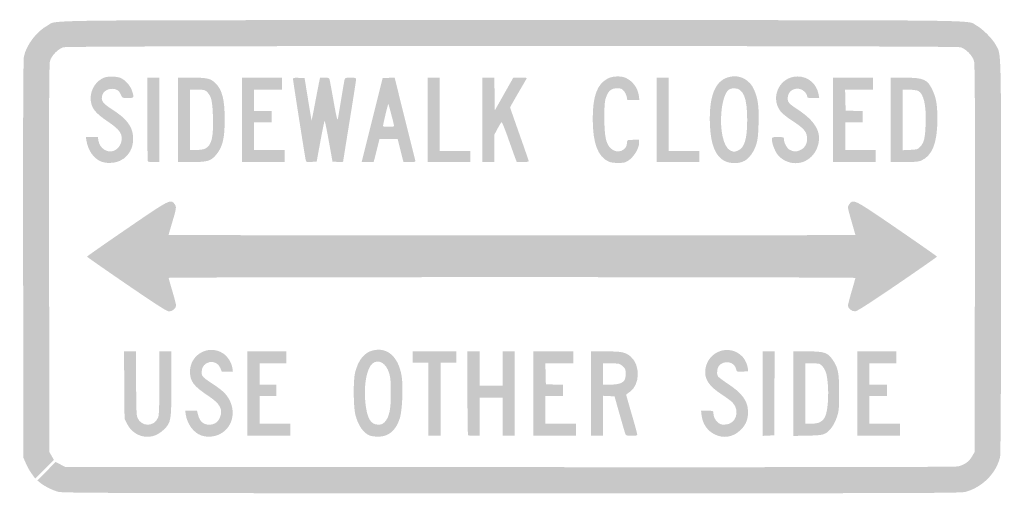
# Model space of a CAD drawing. Header units: inches. Extents: x -12.1 to 12.1, y -5.8 to 5.8.
import ezdxf

# ---------------------------------------------------------------- set-up
doc = ezdxf.new("R2010")
doc.units = ezdxf.units.IN
doc.header["$MEASUREMENT"] = 0

msp = doc.modelspace()

# ---------------------------------------------------------------- hatches: boundary and pattern name
h = msp.add_hatch(color=7)
edge = h.paths.add_edge_path()
edge.add_spline(control_points=[(-11.132, -5.77), (-11.269, -5.734), (-11.475, -5.63), (-11.579, -5.546)], knot_values=[0, 0, 0, 0, 1, 1, 1, 1], degree=3, periodic=0)
edge.add_line((-11.579, -5.546), (-11.647, -5.49))
edge.add_line((-11.647, -5.49), (-11.422, -5.264))
edge.add_line((-11.422, -5.264), (-11.198, -5.037))
edge.add_line((-11.198, -5.037), (-11.082, -5.097))
edge.add_line((-11.082, -5.097), (-10.966, -5.157))
edge.add_line((-10.966, -5.157), (-0.069, -5.164))
edge.add_spline(control_points=[(-0.069, -5.164), (7.509, -5.168), (10.862, -5.162), (10.941, -5.146), (11.096, -5.113), (11.211, -5.032), (11.287, -4.902)], knot_values=[0, 0, 0, 0, 1, 1, 1, 2, 2, 2, 2], degree=3, periodic=0)
edge.add_line((11.287, -4.902), (11.351, -4.793))
edge.add_line((11.351, -4.793), (11.358, -0.046))
edge.add_spline(control_points=[(11.358, -0.046), (11.363, 3.663), (11.358, 4.724), (11.336, 4.804), (11.3, 4.936), (11.137, 5.102), (11.007, 5.141), (10.87, 5.182), (-10.87, 5.182), (-11.007, 5.141), (-11.137, 5.102), (-11.3, 4.936), (-11.336, 4.804), (-11.358, 4.724), (-11.363, 3.663), (-11.358, -0.046)], knot_values=[0, 0, 0, 0, 1, 1, 1, 2, 2, 2, 3, 3, 3, 4, 4, 4, 5, 5, 5, 5], degree=3, periodic=0)
edge.add_line((-11.358, -0.046), (-11.351, -4.793))
edge.add_line((-11.351, -4.793), (-11.295, -4.891))
edge.add_line((-11.295, -4.891), (-11.239, -4.988))
edge.add_line((-11.239, -4.988), (-11.468, -5.217))
edge.add_line((-11.468, -5.217), (-11.697, -5.446))
edge.add_line((-11.697, -5.446), (-11.781, -5.331))
edge.add_spline(control_points=[(-11.781, -5.331), (-11.828, -5.268), (-11.893, -5.152), (-11.927, -5.073)], knot_values=[0, 0, 0, 0, 1, 1, 1, 1], degree=3, periodic=0)
edge.add_line((-11.927, -5.073), (-11.989, -4.93))
edge.add_line((-11.989, -4.93), (-11.995, -0.068))
edge.add_spline(control_points=[(-11.995, -0.068), (-11.999, 3.345), (-11.993, 4.829), (-11.976, 4.912), (-11.917, 5.197), (-11.661, 5.534), (-11.395, 5.675), (-11.128, 5.817), (-12.079, 5.806), (0, 5.806), (12.079, 5.806), (11.128, 5.817), (11.395, 5.675), (11.543, 5.596), (11.79, 5.35), (11.869, 5.201), (12.009, 4.939), (12, 5.275), (11.999, 0.001), (11.999, -3.24), (11.991, -4.849), (11.975, -4.918), (11.884, -5.313), (11.533, -5.665), (11.122, -5.772), (11.003, -5.803), (9.796, -5.806), (-0.01, -5.805), (-9.54, -5.804), (-11.026, -5.799), (-11.132, -5.77)], knot_values=[0, 0, 0, 0, 1, 1, 1, 2, 2, 2, 3, 3, 3, 4, 4, 4, 5, 5, 5, 6, 6, 6, 7, 7, 7, 8, 8, 8, 9, 9, 9, 10, 10, 10, 10], degree=3, periodic=0)
h = msp.add_hatch(color=7)
edge = h.paths.add_edge_path()
edge.add_spline(control_points=[(-10.099, 2.343), (-10.272, 2.423), (-10.404, 2.616), (-10.44, 2.841)], knot_values=[0, 0, 0, 0, 1, 1, 1, 1], degree=3, periodic=0)
edge.add_line((-10.44, 2.841), (-10.456, 2.937))
edge.add_line((-10.456, 2.937), (-10.309, 2.937))
edge.add_line((-10.309, 2.937), (-10.161, 2.937))
edge.add_line((-10.161, 2.937), (-10.147, 2.848))
edge.add_spline(control_points=[(-10.147, 2.848), (-10.118, 2.665), (-9.94, 2.543), (-9.78, 2.596), (-9.636, 2.643), (-9.542, 2.83), (-9.586, 2.982), (-9.616, 3.086), (-9.698, 3.168), (-9.928, 3.325), (-10.249, 3.543), (-10.338, 3.667), (-10.338, 3.9), (-10.338, 4.114), (-10.198, 4.322), (-10.003, 4.397), (-9.911, 4.432), (-9.7, 4.428), (-9.606, 4.388), (-9.493, 4.341), (-9.368, 4.204), (-9.326, 4.081), (-9.265, 3.903), (-9.27, 3.894), (-9.428, 3.894), (-9.556, 3.894), (-9.566, 3.898), (-9.588, 3.956), (-9.633, 4.073), (-9.698, 4.121), (-9.812, 4.121), (-9.96, 4.12), (-10.065, 4.024), (-10.065, 3.889), (-10.065, 3.804), (-10.005, 3.74), (-9.8, 3.608), (-9.455, 3.385), (-9.316, 3.204), (-9.296, 2.947), (-9.267, 2.582), (-9.517, 2.3), (-9.871, 2.301), (-9.956, 2.301), (-10.042, 2.317), (-10.099, 2.343)], knot_values=[0, 0, 0, 0, 1, 1, 1, 2, 2, 2, 3, 3, 3, 4, 4, 4, 5, 5, 5, 6, 6, 6, 7, 7, 7, 8, 8, 8, 9, 9, 9, 10, 10, 10, 11, 11, 11, 12, 12, 12, 13, 13, 13, 14, 14, 14, 15, 15, 15, 15], degree=3, periodic=0)
h = msp.add_hatch(color=7)
edge = h.paths.add_edge_path()
edge.add_spline(control_points=[(-8.934, 2.338), (-8.942, 2.346), (-8.949, 2.812), (-8.949, 3.374)], knot_values=[0, 0, 0, 0, 1, 1, 1, 1], degree=3, periodic=0)
edge.add_line((-8.949, 3.374), (-8.949, 4.395))
edge.add_line((-8.949, 4.395), (-8.801, 4.395))
edge.add_line((-8.801, 4.395), (-8.653, 4.395))
edge.add_line((-8.653, 4.395), (-8.653, 3.359))
edge.add_line((-8.653, 3.359), (-8.653, 2.323))
edge.add_line((-8.653, 2.323), (-8.786, 2.323))
edge.add_spline(control_points=[(-8.786, 2.323), (-8.859, 2.323), (-8.925, 2.329), (-8.934, 2.338)], knot_values=[0, 0, 0, 0, 1, 1, 1, 1], degree=3, periodic=0)
h = msp.add_hatch(color=7)
edge = h.paths.add_edge_path()
edge.add_line((-8.197, 3.359), (-8.197, 4.395))
edge.add_line((-8.197, 4.395), (-7.855, 4.395))
edge.add_spline(control_points=[(-7.855, 4.395), (-7.482, 4.395), (-7.398, 4.375), (-7.279, 4.263), (-7.114, 4.106), (-7.05, 3.862), (-7.049, 3.381), (-7.047, 2.904), (-7.102, 2.681), (-7.267, 2.493), (-7.395, 2.347), (-7.477, 2.324), (-7.861, 2.323)], knot_values=[0, 0, 0, 0, 1, 1, 1, 2, 2, 2, 3, 3, 3, 4, 4, 4, 4], degree=3, periodic=0)
edge.add_line((-7.861, 2.323), (-8.197, 2.323))
edge.add_line((-8.197, 2.323), (-8.197, 3.359))
edge = h.paths.add_edge_path(flags=0)
edge.add_spline(control_points=[(-7.528, 2.653), (-7.371, 2.728), (-7.321, 2.935), (-7.338, 3.443), (-7.351, 3.821), (-7.376, 3.931), (-7.471, 4.033), (-7.529, 4.095), (-7.543, 4.099), (-7.717, 4.099)], knot_values=[0, 0, 0, 0, 1, 1, 1, 2, 2, 2, 3, 3, 3, 3], degree=3, periodic=0)
edge.add_line((-7.717, 4.099), (-7.901, 4.099))
edge.add_line((-7.901, 4.099), (-7.901, 3.359))
edge.add_line((-7.901, 3.359), (-7.901, 2.619))
edge.add_line((-7.901, 2.619), (-7.751, 2.619))
edge.add_spline(control_points=[(-7.751, 2.619), (-7.664, 2.619), (-7.57, 2.633), (-7.528, 2.653)], knot_values=[0, 0, 0, 0, 1, 1, 1, 1], degree=3, periodic=0)
for points in [[(-6.626, 3.359), (-6.626, 4.395), (-6.137, 4.395), (-5.647, 4.395), (-5.647, 4.247), (-5.647, 4.099), (-5.989, 4.099), (-6.33, 4.099), (-6.33, 3.837), (-6.33, 3.575), (-6.114, 3.575), (-5.898, 3.575), (-5.898, 3.438), (-5.898, 3.302), (-6.114, 3.302), (-6.33, 3.302), (-6.33, 2.96), (-6.33, 2.619), (-5.954, 2.619), (-5.579, 2.619), (-5.579, 2.471), (-5.579, 2.323), (-6.102, 2.323), (-6.626, 2.323), (-6.626, 3.359)], [(-2.072, 3.359), (-2.072, 4.395), (-1.924, 4.395), (-1.776, 4.395), (-1.776, 3.495), (-1.776, 2.596), (-1.4, 2.596), (-1.025, 2.596), (-1.025, 2.459), (-1.025, 2.323), (-1.548, 2.323), (-2.072, 2.323), (-2.072, 3.359)], [(3.552, 3.359), (3.552, 4.395), (3.7, 4.395), (3.848, 4.395), (3.848, 3.495), (3.848, 2.596), (4.224, 2.596), (4.6, 2.596), (4.6, 2.459), (4.6, 2.323), (4.076, 2.323), (3.552, 2.323), (3.552, 3.359)], [(7.879, 3.359), (7.879, 4.395), (8.368, 4.395), (8.858, 4.395), (8.858, 4.247), (8.858, 4.099), (8.515, 4.099), (8.173, 4.099), (8.18, 3.843), (8.186, 3.586), (8.397, 3.58), (8.607, 3.573), (8.607, 3.437), (8.607, 3.302), (8.391, 3.302), (8.175, 3.302), (8.175, 2.96), (8.175, 2.619), (8.55, 2.619), (8.926, 2.619), (8.926, 2.471), (8.926, 2.323), (8.402, 2.323), (7.879, 2.323), (7.879, 3.359)], [(-6.49, -3.359), (-6.49, -2.323), (-6.011, -2.323), (-5.533, -2.323), (-5.533, -2.471), (-5.533, -2.619), (-5.863, -2.619), (-6.194, -2.619), (-6.194, -2.88), (-6.194, -3.142), (-5.989, -3.142), (-5.784, -3.142), (-5.784, -3.279), (-5.784, -3.416), (-5.989, -3.416), (-6.194, -3.416), (-6.194, -3.757), (-6.194, -4.099), (-5.818, -4.099), (-5.442, -4.099), (-5.442, -4.247), (-5.442, -4.395), (-5.966, -4.395), (-6.49, -4.395), (-6.49, -3.359)], [(-2.049, -3.495), (-2.049, -2.596), (-2.243, -2.596), (-2.436, -2.596), (-2.436, -2.459), (-2.436, -2.323), (-1.901, -2.323), (-1.366, -2.323), (-1.366, -2.459), (-1.366, -2.596), (-1.56, -2.596), (-1.753, -2.596), (-1.753, -3.495), (-1.753, -4.395), (-1.901, -4.395), (-2.049, -4.395), (-2.049, -3.495)], [(0.524, -3.359), (0.524, -2.323), (1.013, -2.323), (1.503, -2.323), (1.503, -2.471), (1.503, -2.619), (1.161, -2.619), (0.818, -2.619), (0.825, -2.875), (0.831, -3.131), (1.042, -3.137), (1.252, -3.144), (1.252, -3.28), (1.252, -3.416), (1.036, -3.416), (0.82, -3.416), (0.82, -3.757), (0.82, -4.099), (1.195, -4.099), (1.571, -4.099), (1.571, -4.247), (1.571, -4.395), (1.047, -4.395), (0.524, -4.395), (0.524, -3.359)], [(6.148, -3.36), (6.148, -2.323), (6.296, -2.323), (6.444, -2.323), (6.439, -3.353), (6.433, -4.383), (6.29, -4.39), (6.148, -4.397), (6.148, -3.36)], [(8.471, -3.359), (8.471, -2.323), (8.949, -2.323), (9.427, -2.323), (9.427, -2.471), (9.427, -2.619), (9.097, -2.619), (8.767, -2.619), (8.767, -2.88), (8.767, -3.142), (8.983, -3.142), (9.199, -3.142), (9.199, -3.279), (9.199, -3.416), (8.983, -3.416), (8.767, -3.416), (8.767, -3.757), (8.767, -4.099), (9.142, -4.099), (9.518, -4.099), (9.518, -4.247), (9.518, -4.395), (8.994, -4.395), (8.471, -4.395), (8.471, -3.359)]]:
    msp.add_hatch(color=7).paths.add_polyline_path(points)
h = msp.add_hatch(color=7)
edge = h.paths.add_edge_path()
edge.add_spline(control_points=[(-5.064, 2.384), (-5.088, 2.502), (-5.374, 4.326), (-5.374, 4.362), (-5.374, 4.39), (-5.347, 4.396), (-5.231, 4.39)], knot_values=[0, 0, 0, 0, 1, 1, 1, 2, 2, 2, 2], degree=3, periodic=0)
edge.add_line((-5.231, 4.39), (-5.089, 4.383))
edge.add_line((-5.089, 4.383), (-5.006, 3.871))
edge.add_spline(control_points=[(-5.006, 3.871), (-4.961, 3.589), (-4.921, 3.354), (-4.919, 3.347), (-4.916, 3.341), (-4.879, 3.52), (-4.837, 3.746), (-4.794, 3.971), (-4.748, 4.209), (-4.735, 4.275)], knot_values=[0, 0, 0, 0, 1, 1, 1, 2, 2, 2, 3, 3, 3, 3], degree=3, periodic=0)
edge.add_line((-4.735, 4.275), (-4.71, 4.395))
edge.add_line((-4.71, 4.395), (-4.598, 4.395))
edge.add_spline(control_points=[(-4.598, 4.395), (-4.501, 4.395), (-4.485, 4.388), (-4.474, 4.343), (-4.468, 4.315), (-4.423, 4.072), (-4.375, 3.803), (-4.312, 3.447), (-4.284, 3.332), (-4.273, 3.381), (-4.265, 3.419), (-4.228, 3.639), (-4.19, 3.871), (-4.152, 4.103), (-4.116, 4.315), (-4.109, 4.343), (-4.099, 4.39), (-4.084, 4.395), (-3.962, 4.395), (-3.845, 4.395), (-3.825, 4.389), (-3.825, 4.353), (-3.825, 4.331), (-3.897, 3.87), (-3.985, 3.329), (-4.072, 2.789), (-4.144, 2.341), (-4.144, 2.333), (-4.144, 2.326), (-4.203, 2.323), (-4.274, 2.327)], knot_values=[0, 0, 0, 0, 1, 1, 1, 2, 2, 2, 3, 3, 3, 4, 4, 4, 5, 5, 5, 6, 6, 6, 7, 7, 7, 8, 8, 8, 9, 9, 9, 10, 10, 10, 10], degree=3, periodic=0)
edge.add_line((-4.274, 2.327), (-4.404, 2.334))
edge.add_line((-4.404, 2.334), (-4.495, 2.84))
edge.add_spline(control_points=[(-4.495, 2.84), (-4.545, 3.118), (-4.591, 3.341), (-4.598, 3.334), (-4.605, 3.327), (-4.652, 3.099), (-4.702, 2.828)], knot_values=[0, 0, 0, 0, 1, 1, 1, 2, 2, 2, 2], degree=3, periodic=0)
edge.add_line((-4.702, 2.828), (-4.793, 2.334))
edge.add_line((-4.793, 2.334), (-4.922, 2.327))
edge.add_spline(control_points=[(-4.922, 2.327), (-5.047, 2.321), (-5.051, 2.322), (-5.064, 2.384)], knot_values=[0, 0, 0, 0, 1, 1, 1, 1], degree=3, periodic=0)
h = msp.add_hatch(color=7)
edge = h.paths.add_edge_path()
edge.add_spline(control_points=[(-3.674, 2.385), (-3.665, 2.42), (-3.549, 2.883), (-3.416, 3.416)], knot_values=[0, 0, 0, 0, 1, 1, 1, 1], degree=3, periodic=0)
edge.add_line((-3.416, 3.416), (-3.174, 4.383))
edge.add_line((-3.174, 4.383), (-3.027, 4.39))
edge.add_line((-3.027, 4.39), (-2.88, 4.397))
edge.add_line((-2.88, 4.397), (-2.632, 3.399))
edge.add_spline(control_points=[(-2.632, 3.399), (-2.495, 2.851), (-2.379, 2.384), (-2.373, 2.362), (-2.364, 2.327), (-2.381, 2.323), (-2.513, 2.323)], knot_values=[0, 0, 0, 0, 1, 1, 1, 2, 2, 2, 2], degree=3, periodic=0)
edge.add_line((-2.513, 2.323), (-2.662, 2.323))
edge.add_line((-2.662, 2.323), (-2.685, 2.408))
edge.add_spline(control_points=[(-2.685, 2.408), (-2.697, 2.455), (-2.73, 2.583), (-2.757, 2.693)], knot_values=[0, 0, 0, 0, 1, 1, 1, 1], degree=3, periodic=0)
edge.add_line((-2.757, 2.693), (-2.806, 2.892))
edge.add_line((-2.806, 2.892), (-3.028, 2.892))
edge.add_line((-3.028, 2.892), (-3.251, 2.892))
edge.add_line((-3.251, 2.892), (-3.3, 2.693))
edge.add_spline(control_points=[(-3.3, 2.693), (-3.327, 2.583), (-3.36, 2.455), (-3.372, 2.408)], knot_values=[0, 0, 0, 0, 1, 1, 1, 1], degree=3, periodic=0)
edge.add_line((-3.372, 2.408), (-3.395, 2.323))
edge.add_line((-3.395, 2.323), (-3.542, 2.323))
edge.add_line((-3.542, 2.323), (-3.69, 2.323))
edge.add_line((-3.69, 2.323), (-3.674, 2.385))
edge = h.paths.add_edge_path(flags=0)
edge.add_spline(control_points=[(-2.892, 3.205), (-2.893, 3.236), (-3.024, 3.738), (-3.034, 3.747), (-3.043, 3.756), (-3.166, 3.246), (-3.165, 3.205), (-3.165, 3.196), (-3.104, 3.188), (-3.028, 3.188), (-2.953, 3.188), (-2.892, 3.196), (-2.892, 3.205)], knot_values=[0, 0, 0, 0, 1, 1, 1, 2, 2, 2, 3, 3, 3, 4, 4, 4, 4], degree=3, periodic=0)
h = msp.add_hatch(color=7)
edge = h.paths.add_edge_path()
edge.add_line((-0.729, 3.359), (-0.729, 4.395))
edge.add_line((-0.729, 4.395), (-0.581, 4.395))
edge.add_line((-0.581, 4.395), (-0.434, 4.395))
edge.add_line((-0.434, 4.395), (-0.427, 3.993))
edge.add_line((-0.427, 3.993), (-0.421, 3.592))
edge.add_line((-0.421, 3.592), (-0.195, 3.993))
edge.add_line((-0.195, 3.993), (0.032, 4.395))
edge.add_line((0.032, 4.395), (0.198, 4.395))
edge.add_spline(control_points=[(0.198, 4.395), (0.289, 4.395), (0.364, 4.391), (0.364, 4.387), (0.364, 4.382), (0.272, 4.221), (0.159, 4.029), (0.047, 3.837), (-0.046, 3.673), (-0.046, 3.665), (-0.046, 3.656), (0.057, 3.361), (0.182, 3.008), (0.307, 2.655), (0.41, 2.356), (0.41, 2.344), (0.41, 2.332), (0.344, 2.323), (0.263, 2.323)], knot_values=[0, 0, 0, 0, 1, 1, 1, 2, 2, 2, 3, 3, 3, 4, 4, 4, 5, 5, 5, 6, 6, 6, 6], degree=3, periodic=0)
edge.add_line((0.263, 2.323), (0.117, 2.323))
edge.add_line((0.117, 2.323), (0.072, 2.442))
edge.add_spline(control_points=[(0.072, 2.442), (0.048, 2.508), (-0.031, 2.728), (-0.103, 2.932), (-0.175, 3.135), (-0.242, 3.302), (-0.252, 3.302), (-0.262, 3.302), (-0.307, 3.233), (-0.351, 3.149)], knot_values=[0, 0, 0, 0, 1, 1, 1, 2, 2, 2, 3, 3, 3, 3], degree=3, periodic=0)
edge.add_line((-0.351, 3.149), (-0.433, 2.996))
edge.add_line((-0.433, 2.996), (-0.433, 2.659))
edge.add_line((-0.433, 2.659), (-0.433, 2.323))
edge.add_line((-0.433, 2.323), (-0.581, 2.323))
edge.add_line((-0.581, 2.323), (-0.729, 2.323))
edge.add_line((-0.729, 2.323), (-0.729, 3.359))
h = msp.add_hatch(color=7)
edge = h.paths.add_edge_path()
edge.add_spline(control_points=[(2.38, 2.331), (2.106, 2.451), (1.981, 2.782), (1.981, 3.386), (1.982, 3.953), (2.091, 4.241), (2.356, 4.377), (2.473, 4.437), (2.69, 4.441), (2.801, 4.385), (2.974, 4.296), (3.086, 4.14), (3.112, 3.951)], knot_values=[0, 0, 0, 0, 1, 1, 1, 2, 2, 2, 3, 3, 3, 4, 4, 4, 4], degree=3, periodic=0)
edge.add_line((3.112, 3.951), (3.126, 3.848))
edge.add_line((3.126, 3.848), (2.977, 3.848))
edge.add_line((2.977, 3.848), (2.829, 3.848))
edge.add_line((2.829, 3.848), (2.814, 3.928))
edge.add_spline(control_points=[(2.814, 3.928), (2.805, 3.972), (2.774, 4.036), (2.745, 4.07), (2.699, 4.123), (2.673, 4.133), (2.577, 4.133), (2.435, 4.133), (2.364, 4.074), (2.306, 3.908), (2.274, 3.814), (2.266, 3.717), (2.266, 3.404), (2.267, 2.962), (2.304, 2.777), (2.416, 2.666), (2.574, 2.507), (2.824, 2.596), (2.824, 2.811), (2.824, 2.867), (2.828, 2.869), (2.972, 2.869)], knot_values=[0, 0, 0, 0, 1, 1, 1, 2, 2, 2, 3, 3, 3, 4, 4, 4, 5, 5, 5, 6, 6, 6, 7, 7, 7, 7], degree=3, periodic=0)
edge.add_line((2.972, 2.869), (3.12, 2.869))
edge.add_line((3.12, 2.869), (3.119, 2.795))
edge.add_spline(control_points=[(3.119, 2.795), (3.119, 2.631), (2.943, 2.381), (2.785, 2.321), (2.705, 2.29), (2.459, 2.297), (2.38, 2.331)], knot_values=[0, 0, 0, 0, 1, 1, 1, 2, 2, 2, 2], degree=3, periodic=0)
h = msp.add_hatch(color=7)
edge = h.paths.add_edge_path()
edge.add_spline(control_points=[(5.212, 2.352), (4.989, 2.469), (4.875, 2.756), (4.856, 3.245), (4.829, 3.972), (4.994, 4.351), (5.366, 4.42), (5.607, 4.465), (5.84, 4.334), (5.942, 4.095), (6.037, 3.875), (6.062, 3.686), (6.05, 3.279), (6.042, 2.978), (6.03, 2.873), (5.991, 2.75), (5.932, 2.568), (5.826, 2.421), (5.703, 2.352), (5.576, 2.279), (5.351, 2.28), (5.212, 2.352)], knot_values=[0, 0, 0, 0, 1, 1, 1, 2, 2, 2, 3, 3, 3, 4, 4, 4, 5, 5, 5, 6, 6, 6, 7, 7, 7, 7], degree=3, periodic=0)
edge = h.paths.add_edge_path(flags=0)
edge.add_spline(control_points=[(5.541, 2.604), (5.705, 2.673), (5.771, 2.887), (5.771, 3.359), (5.772, 3.9), (5.677, 4.133), (5.454, 4.133), (5.391, 4.133), (5.339, 4.118), (5.31, 4.091), (5.23, 4.019), (5.169, 3.837), (5.142, 3.589), (5.091, 3.122), (5.189, 2.68), (5.36, 2.606), (5.449, 2.567), (5.451, 2.567), (5.541, 2.604)], knot_values=[0, 0, 0, 0, 1, 1, 1, 2, 2, 2, 3, 3, 3, 4, 4, 4, 5, 5, 5, 6, 6, 6, 6], degree=3, periodic=0)
h = msp.add_hatch(color=7)
edge = h.paths.add_edge_path()
edge.add_spline(control_points=[(6.7, 2.358), (6.629, 2.394), (6.554, 2.455), (6.512, 2.512), (6.442, 2.608), (6.376, 2.788), (6.376, 2.885), (6.376, 2.934), (6.384, 2.937), (6.524, 2.937), (6.667, 2.937), (6.672, 2.936), (6.672, 2.88), (6.672, 2.797), (6.749, 2.656), (6.812, 2.625), (6.913, 2.575), (6.963, 2.572), (7.056, 2.609), (7.172, 2.655), (7.241, 2.76), (7.241, 2.89), (7.241, 3.064), (7.172, 3.146), (6.846, 3.358), (6.734, 3.431), (6.617, 3.529), (6.581, 3.579), (6.326, 3.93), (6.579, 4.428), (7.011, 4.424), (7.27, 4.421), (7.476, 4.243), (7.524, 3.979)], knot_values=[0, 0, 0, 0, 1, 1, 1, 2, 2, 2, 3, 3, 3, 4, 4, 4, 5, 5, 5, 6, 6, 6, 7, 7, 7, 8, 8, 8, 9, 9, 9, 10, 10, 10, 11, 11, 11, 11], degree=3, periodic=0)
edge.add_line((7.524, 3.979), (7.539, 3.894))
edge.add_line((7.539, 3.894), (7.39, 3.894))
edge.add_spline(control_points=[(7.39, 3.894), (7.254, 3.894), (7.241, 3.898), (7.241, 3.941), (7.241, 3.967), (7.211, 4.018), (7.174, 4.055), (7.043, 4.186), (6.805, 4.124), (6.773, 3.95), (6.746, 3.809), (6.772, 3.77), (6.985, 3.631), (7.444, 3.332), (7.602, 3.059), (7.507, 2.731), (7.4, 2.365), (7.03, 2.194), (6.7, 2.358)], knot_values=[0, 0, 0, 0, 1, 1, 1, 2, 2, 2, 3, 3, 3, 4, 4, 4, 5, 5, 5, 6, 6, 6, 6], degree=3, periodic=0)
h = msp.add_hatch(color=7)
edge = h.paths.add_edge_path()
edge.add_line((9.29, 3.359), (9.29, 4.395))
edge.add_line((9.29, 4.395), (9.638, 4.394))
edge.add_spline(control_points=[(9.638, 4.394), (10.109, 4.394), (10.198, 4.352), (10.325, 4.073), (10.411, 3.887), (10.438, 3.716), (10.437, 3.359), (10.437, 2.794), (10.308, 2.471), (10.037, 2.358), (9.973, 2.331), (9.869, 2.323), (9.621, 2.323)], knot_values=[0, 0, 0, 0, 1, 1, 1, 2, 2, 2, 3, 3, 3, 4, 4, 4, 4], degree=3, periodic=0)
edge.add_line((9.621, 2.323), (9.29, 2.323))
edge.add_line((9.29, 2.323), (9.29, 3.359))
edge = h.paths.add_edge_path(flags=0)
edge.add_spline(control_points=[(10.02, 2.703), (10.111, 2.805), (10.135, 2.906), (10.149, 3.245), (10.168, 3.714), (10.102, 4.008), (9.963, 4.071), (9.93, 4.086), (9.832, 4.099), (9.745, 4.099)], knot_values=[0, 0, 0, 0, 1, 1, 1, 2, 2, 2, 3, 3, 3, 3], degree=3, periodic=0)
edge.add_line((9.745, 4.099), (9.586, 4.099))
edge.add_line((9.586, 4.099), (9.586, 3.356))
edge.add_line((9.586, 3.356), (9.586, 2.614))
edge.add_line((9.586, 2.614), (9.771, 2.622))
edge.add_spline(control_points=[(9.771, 2.622), (9.944, 2.63), (9.959, 2.635), (10.02, 2.703)], knot_values=[0, 0, 0, 0, 1, 1, 1, 1], degree=3, periodic=0)
h = msp.add_hatch(color=7)
edge = h.paths.add_edge_path()
edge.add_spline(control_points=[(-9.455, -0.677), (-9.99, -0.311), (-10.428, -0.005), (-10.428, 0.002), (-10.429, 0.01), (-9.991, 0.316), (-9.455, 0.683), (-8.407, 1.403), (-8.38, 1.417), (-8.285, 1.3), (-8.227, 1.228), (-8.23, 1.201), (-8.334, 0.854), (-8.384, 0.686), (-8.425, 0.544), (-8.425, 0.537), (-8.425, 0.53), (-4.634, 0.524), (0, 0.524), (4.634, 0.524), (8.425, 0.529), (8.425, 0.534), (8.425, 0.54), (8.384, 0.685), (8.334, 0.857), (8.284, 1.028), (8.243, 1.186), (8.243, 1.208), (8.243, 1.23), (8.262, 1.271), (8.285, 1.3), (8.38, 1.417), (8.407, 1.403), (9.455, 0.684), (9.991, 0.316), (10.429, 0.01), (10.428, 0.002), (10.428, -0.005), (9.993, -0.309), (9.462, -0.672), (8.793, -1.129), (8.473, -1.334), (8.424, -1.339), (8.341, -1.348), (8.243, -1.272), (8.243, -1.201), (8.243, -1.177), (8.284, -1.018), (8.334, -0.848), (8.384, -0.679), (8.425, -0.531), (8.425, -0.52), (8.425, -0.51), (4.641, -0.501), (0, -0.501), (-4.634, -0.501), (-8.425, -0.509), (-8.425, -0.519), (-8.425, -0.528), (-8.384, -0.674), (-8.334, -0.843), (-8.284, -1.012), (-8.243, -1.171), (-8.243, -1.197), (-8.243, -1.264), (-8.336, -1.344), (-8.415, -1.343), (-8.465, -1.343), (-8.729, -1.174), (-9.455, -0.677)], knot_values=[0, 0, 0, 0, 1, 1, 1, 2, 2, 2, 3, 3, 3, 4, 4, 4, 5, 5, 5, 6, 6, 6, 7, 7, 7, 8, 8, 8, 9, 9, 9, 10, 10, 10, 11, 11, 11, 12, 12, 12, 13, 13, 13, 14, 14, 14, 15, 15, 15, 16, 16, 16, 17, 17, 17, 18, 18, 18, 19, 19, 19, 20, 20, 20, 21, 21, 21, 22, 22, 22, 23, 23, 23, 23], degree=3, periodic=0)
h = msp.add_hatch(color=7)
edge = h.paths.add_edge_path()
edge.add_spline(control_points=[(-7.625, -4.386), (-7.812, -4.319), (-7.967, -4.11), (-8.004, -3.877)], knot_values=[0, 0, 0, 0, 1, 1, 1, 1], degree=3, periodic=0)
edge.add_line((-8.004, -3.877), (-8.019, -3.78))
edge.add_line((-8.019, -3.78), (-7.873, -3.78))
edge.add_line((-7.873, -3.78), (-7.728, -3.78))
edge.add_line((-7.728, -3.78), (-7.699, -3.893))
edge.add_spline(control_points=[(-7.699, -3.893), (-7.66, -4.046), (-7.571, -4.121), (-7.431, -4.121), (-7.3, -4.121), (-7.213, -4.061), (-7.163, -3.936), (-7.088, -3.749), (-7.166, -3.605), (-7.442, -3.422), (-7.811, -3.177), (-7.9, -3.061), (-7.901, -2.822), (-7.902, -2.402), (-7.448, -2.145), (-7.096, -2.368), (-6.979, -2.443), (-6.878, -2.598), (-6.86, -2.732)], knot_values=[0, 0, 0, 0, 1, 1, 1, 2, 2, 2, 3, 3, 3, 4, 4, 4, 5, 5, 5, 6, 6, 6, 6], degree=3, periodic=0)
edge.add_line((-6.86, -2.732), (-6.848, -2.824))
edge.add_line((-6.848, -2.824), (-6.984, -2.824))
edge.add_line((-6.984, -2.824), (-7.12, -2.824))
edge.add_line((-7.12, -2.824), (-7.156, -2.732))
edge.add_spline(control_points=[(-7.156, -2.732), (-7.253, -2.487), (-7.616, -2.56), (-7.616, -2.825), (-7.616, -2.934), (-7.592, -2.959), (-7.341, -3.122), (-7.225, -3.198), (-7.092, -3.301), (-7.047, -3.351), (-6.743, -3.687), (-6.806, -4.174), (-7.177, -4.358), (-7.309, -4.424), (-7.489, -4.435), (-7.625, -4.386)], knot_values=[0, 0, 0, 0, 1, 1, 1, 2, 2, 2, 3, 3, 3, 4, 4, 4, 5, 5, 5, 5], degree=3, periodic=0)
h = msp.add_hatch(color=7)
edge = h.paths.add_edge_path()
edge.add_spline(control_points=[(4.968, -4.358), (4.793, -4.271), (4.677, -4.099), (4.652, -3.893)], knot_values=[0, 0, 0, 0, 1, 1, 1, 1], degree=3, periodic=0)
edge.add_line((4.652, -3.893), (4.639, -3.78))
edge.add_line((4.639, -3.78), (4.79, -3.78))
edge.add_spline(control_points=[(4.79, -3.78), (4.935, -3.78), (4.941, -3.782), (4.941, -3.835), (4.941, -3.919), (4.98, -4.003), (5.047, -4.065), (5.093, -4.108), (5.132, -4.121), (5.215, -4.121), (5.49, -4.121), (5.609, -3.792), (5.412, -3.578), (5.385, -3.548), (5.262, -3.457), (5.139, -3.376), (4.823, -3.168), (4.713, -2.995), (4.745, -2.761), (4.806, -2.312), (5.345, -2.128), (5.652, -2.451), (5.721, -2.524), (5.775, -2.642), (5.787, -2.744)], knot_values=[0, 0, 0, 0, 1, 1, 1, 2, 2, 2, 3, 3, 3, 4, 4, 4, 5, 5, 5, 6, 6, 6, 7, 7, 7, 8, 8, 8, 8], degree=3, periodic=0)
edge.add_line((5.787, -2.744), (5.795, -2.812))
edge.add_line((5.795, -2.812), (5.655, -2.819))
edge.add_spline(control_points=[(5.655, -2.819), (5.516, -2.826), (5.514, -2.825), (5.5, -2.759), (5.459, -2.573), (5.201, -2.525), (5.078, -2.68), (5.033, -2.738), (5.018, -2.852), (5.047, -2.926), (5.055, -2.946), (5.16, -3.028), (5.28, -3.107), (5.641, -3.343), (5.782, -3.531), (5.791, -3.786), (5.797, -3.981), (5.745, -4.117), (5.614, -4.247), (5.431, -4.43), (5.193, -4.47), (4.968, -4.358)], knot_values=[0, 0, 0, 0, 1, 1, 1, 2, 2, 2, 3, 3, 3, 4, 4, 4, 5, 5, 5, 6, 6, 6, 7, 7, 7, 7], degree=3, periodic=0)
h = msp.add_hatch(color=7)
edge = h.paths.add_edge_path()
edge.add_spline(control_points=[(-9.12, -4.39), (-9.264, -4.338), (-9.377, -4.238), (-9.442, -4.104)], knot_values=[0, 0, 0, 0, 1, 1, 1, 1], degree=3, periodic=0)
edge.add_line((-9.442, -4.104), (-9.507, -3.973))
edge.add_line((-9.507, -3.973), (-9.513, -3.148))
edge.add_line((-9.513, -3.148), (-9.52, -2.323))
edge.add_line((-9.52, -2.323), (-9.371, -2.323))
edge.add_line((-9.371, -2.323), (-9.222, -2.323))
edge.add_line((-9.222, -2.323), (-9.222, -3.098))
edge.add_spline(control_points=[(-9.222, -3.098), (-9.222, -3.705), (-9.215, -3.889), (-9.191, -3.948), (-9.093, -4.181), (-8.782, -4.181), (-8.684, -3.948), (-8.66, -3.889), (-8.653, -3.705), (-8.653, -3.098)], knot_values=[0, 0, 0, 0, 1, 1, 1, 2, 2, 2, 3, 3, 3, 3], degree=3, periodic=0)
edge.add_line((-8.653, -3.098), (-8.653, -2.323))
edge.add_line((-8.653, -2.323), (-8.505, -2.323))
edge.add_line((-8.505, -2.323), (-8.357, -2.323))
edge.add_line((-8.357, -2.323), (-8.357, -3.104))
edge.add_spline(control_points=[(-8.357, -3.104), (-8.357, -4.033), (-8.362, -4.068), (-8.547, -4.247), (-8.71, -4.406), (-8.924, -4.459), (-9.12, -4.39)], knot_values=[0, 0, 0, 0, 1, 1, 1, 2, 2, 2, 2], degree=3, periodic=0)
h = msp.add_hatch(color=7)
edge = h.paths.add_edge_path()
edge.add_spline(control_points=[(-3.496, -4.386), (-3.652, -4.318), (-3.768, -4.151), (-3.84, -3.892), (-3.892, -3.704), (-3.899, -3.039), (-3.851, -2.846), (-3.773, -2.535), (-3.625, -2.35), (-3.412, -2.299), (-3.058, -2.214), (-2.79, -2.451), (-2.709, -2.922), (-2.666, -3.17), (-2.691, -3.776), (-2.753, -3.967), (-2.85, -4.268), (-3.029, -4.418), (-3.289, -4.417), (-3.365, -4.416), (-3.458, -4.402), (-3.496, -4.386)], knot_values=[0, 0, 0, 0, 1, 1, 1, 2, 2, 2, 3, 3, 3, 4, 4, 4, 5, 5, 5, 6, 6, 6, 7, 7, 7, 7], degree=3, periodic=0)
edge = h.paths.add_edge_path(flags=0)
edge.add_spline(control_points=[(-3.121, -4.054), (-3.012, -3.938), (-2.972, -3.749), (-2.973, -3.347), (-2.973, -3.073), (-2.982, -2.964), (-3.014, -2.859), (-3.089, -2.611), (-3.273, -2.502), (-3.421, -2.618), (-3.563, -2.73), (-3.642, -3.151), (-3.599, -3.57), (-3.559, -3.964), (-3.469, -4.121), (-3.284, -4.121), (-3.202, -4.121), (-3.172, -4.109), (-3.121, -4.054)], knot_values=[0, 0, 0, 0, 1, 1, 1, 2, 2, 2, 3, 3, 3, 4, 4, 4, 5, 5, 5, 6, 6, 6, 6], degree=3, periodic=0)
h = msp.add_hatch(color=7)
edge = h.paths.add_edge_path()
edge.add_spline(control_points=[(-1.078, -4.38), (-1.086, -4.371), (-1.093, -3.905), (-1.093, -3.343)], knot_values=[0, 0, 0, 0, 1, 1, 1, 1], degree=3, periodic=0)
edge.add_line((-1.093, -3.343), (-1.093, -2.323))
edge.add_line((-1.093, -2.323), (-0.945, -2.323))
edge.add_line((-0.945, -2.323), (-0.797, -2.323))
edge.add_line((-0.797, -2.323), (-0.797, -2.744))
edge.add_line((-0.797, -2.744), (-0.797, -3.165))
edge.add_line((-0.797, -3.165), (-0.512, -3.165))
edge.add_line((-0.512, -3.165), (-0.228, -3.165))
edge.add_line((-0.228, -3.165), (-0.228, -2.744))
edge.add_line((-0.228, -2.744), (-0.228, -2.323))
edge.add_line((-0.228, -2.323), (-0.08, -2.323))
edge.add_line((-0.08, -2.323), (0.068, -2.323))
edge.add_line((0.068, -2.323), (0.068, -3.359))
edge.add_line((0.068, -3.359), (0.068, -4.395))
edge.add_line((0.068, -4.395), (-0.08, -4.395))
edge.add_line((-0.08, -4.395), (-0.228, -4.395))
edge.add_line((-0.228, -4.395), (-0.228, -3.928))
edge.add_line((-0.228, -3.928), (-0.228, -3.461))
edge.add_line((-0.228, -3.461), (-0.512, -3.461))
edge.add_line((-0.512, -3.461), (-0.797, -3.461))
edge.add_line((-0.797, -3.461), (-0.797, -3.928))
edge.add_line((-0.797, -3.928), (-0.797, -4.395))
edge.add_line((-0.797, -4.395), (-0.93, -4.395))
edge.add_spline(control_points=[(-0.93, -4.395), (-1.003, -4.395), (-1.069, -4.388), (-1.078, -4.38)], knot_values=[0, 0, 0, 0, 1, 1, 1, 1], degree=3, periodic=0)
h = msp.add_hatch(color=7)
edge = h.paths.add_edge_path()
edge.add_line((1.935, -3.359), (1.935, -2.323))
edge.add_line((1.935, -2.323), (2.291, -2.323))
edge.add_spline(control_points=[(2.291, -2.323), (2.693, -2.323), (2.784, -2.341), (2.913, -2.452), (3.155, -2.659), (3.141, -3.151), (2.889, -3.318), (2.841, -3.35), (2.801, -3.381), (2.801, -3.386), (2.801, -3.392), (2.862, -3.608), (2.937, -3.865), (3.013, -4.123), (3.074, -4.347), (3.074, -4.364), (3.074, -4.386), (3.036, -4.395), (2.937, -4.395), (2.827, -4.395), (2.796, -4.387), (2.783, -4.355), (2.774, -4.333), (2.71, -4.115), (2.641, -3.871)], knot_values=[0, 0, 0, 0, 1, 1, 1, 2, 2, 2, 3, 3, 3, 4, 4, 4, 5, 5, 5, 6, 6, 6, 7, 7, 7, 8, 8, 8, 8], degree=3, periodic=0)
edge.add_line((2.641, -3.871), (2.516, -3.427))
edge.add_line((2.516, -3.427), (2.374, -3.42))
edge.add_line((2.374, -3.42), (2.231, -3.413))
edge.add_line((2.231, -3.413), (2.231, -3.904))
edge.add_line((2.231, -3.904), (2.231, -4.395))
edge.add_line((2.231, -4.395), (2.083, -4.395))
edge.add_line((2.083, -4.395), (1.935, -4.395))
edge.add_line((1.935, -4.395), (1.935, -3.359))
edge = h.paths.add_edge_path(flags=0)
edge.add_spline(control_points=[(2.605, -3.121), (2.743, -3.089), (2.789, -3.028), (2.789, -2.878), (2.789, -2.764), (2.782, -2.745), (2.715, -2.685), (2.645, -2.622), (2.63, -2.619), (2.436, -2.619)], knot_values=[0, 0, 0, 0, 1, 1, 1, 2, 2, 2, 3, 3, 3, 3], degree=3, periodic=0)
edge.add_line((2.436, -2.619), (2.231, -2.619))
edge.add_line((2.231, -2.619), (2.231, -2.88))
edge.add_line((2.231, -2.88), (2.231, -3.142))
edge.add_line((2.231, -3.142), (2.374, -3.142))
edge.add_spline(control_points=[(2.374, -3.142), (2.452, -3.141), (2.556, -3.132), (2.605, -3.121)], knot_values=[0, 0, 0, 0, 1, 1, 1, 1], degree=3, periodic=0)
h = msp.add_hatch(color=7)
edge = h.paths.add_edge_path()
edge.add_line((6.899, -3.36), (6.899, -2.323))
edge.add_line((6.899, -2.323), (7.248, -2.323))
edge.add_spline(control_points=[(7.248, -2.323), (7.665, -2.323), (7.75, -2.351), (7.873, -2.536), (8.004, -2.732), (8.027, -2.85), (8.027, -3.336), (8.027, -3.726), (8.021, -3.784), (7.974, -3.928), (7.909, -4.125), (7.798, -4.282), (7.682, -4.34), (7.609, -4.376), (7.533, -4.385), (7.247, -4.391)], knot_values=[0, 0, 0, 0, 1, 1, 1, 2, 2, 2, 3, 3, 3, 4, 4, 4, 5, 5, 5, 5], degree=3, periodic=0)
edge.add_line((7.247, -4.391), (6.899, -4.398))
edge.add_line((6.899, -4.398), (6.899, -3.36))
edge = h.paths.add_edge_path(flags=0)
edge.add_spline(control_points=[(7.558, -4.059), (7.602, -4.037), (7.655, -3.983), (7.678, -3.937), (7.766, -3.766), (7.786, -3.214), (7.717, -2.891), (7.702, -2.82), (7.665, -2.744), (7.623, -2.696), (7.556, -2.62), (7.551, -2.619), (7.375, -2.619)], knot_values=[0, 0, 0, 0, 1, 1, 1, 2, 2, 2, 3, 3, 3, 4, 4, 4, 4], degree=3, periodic=0)
edge.add_line((7.375, -2.619), (7.195, -2.619))
edge.add_line((7.195, -2.619), (7.195, -3.359))
edge.add_line((7.195, -3.359), (7.195, -4.099))
edge.add_line((7.195, -4.099), (7.338, -4.099))
edge.add_spline(control_points=[(7.338, -4.099), (7.428, -4.099), (7.509, -4.084), (7.558, -4.059)], knot_values=[0, 0, 0, 0, 1, 1, 1, 1], degree=3, periodic=0)

doc.saveas('drawing.dxf')
